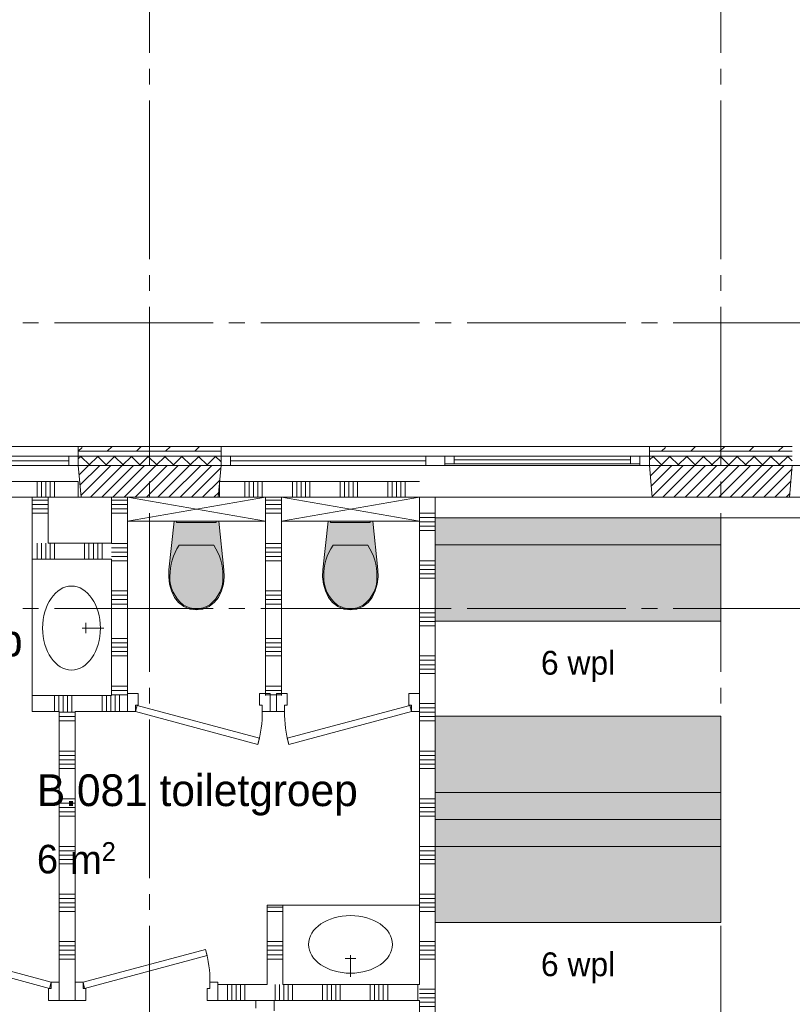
# Paper-space layout '19061B VOn 010b Plattegrond begane grond' of a CAD drawing. Header units: millimetres. Extents: x 10 to 1052, y 0 to 594.
# Tile 23 of 42: x 407 to 455, y 434 to 496. Entities that reach past the tile are written whole.
import ezdxf
from ezdxf.xclip import XClip

# ---------------------------------------------------------------- set-up
doc = ezdxf.new("R2010")
doc.units = ezdxf.units.MM
doc.header["$MEASUREMENT"] = 0
doc.header["$XCLIPFRAME"] = 0
doc.linetypes.add('B0204', pattern=[13, 10, -1, 1, -1])
for name, color, linetype in [('21 Buitenwanden', 7, 'Continuous'), ('21 Buitenwanden Doorsnede-arcering', 7, 'Continuous'), ('21 Buitenwanden Laagscheidingslijnen', 7, 'Continuous'), ('21 Buitenwanden Ramen', 7, 'Continuous'), ('22 NC Binnenwanden', 7, 'Continuous'), ('22 NC Binnenwanden Deuren', 7, 'Continuous'), ('22 NC Binnenwanden Doorsnede-arcering', 7, 'Continuous'), ('23 Vloeren', 7, 'Continuous'), ('67 Radiatoren - lijn', 7, 'Continuous'), ('74 Sanitair', 7, 'Continuous'), ('74 Sanitair Afdek-arcering', 7, 'Continuous'), ('82 Interieur', 7, 'Continuous'), ('A Stramien', 7, 'Continuous'), ('New_82 Interieur', 7, 'Continuous'), ('New_82 Interieur 2D arcering', 7, 'Continuous'), ('Z Ruimtebenaming', 7, 'Continuous')]:
    doc.layers.add(name, color=color, linetype=linetype)
doc.styles.add('GENERATED_STYLE_2', font='txt')
doc.styles.add('GENERATED_STYLE_5', font='SkRg___.ttf')
pattern_1 = [(45, (162.7604, 134.7577), (-1.838478, 1.838478), []), (45, (161.8411, 135.677), (-1.838478, 1.838478), [1.95, -0.65, 0, -0.65])]
pattern_2 = [(225, (162.7604, 134.7577), (-0.5303301, 0.5303301), []), (315, (162.7604, 134.7577), (0.5303301, 0.5303301), [])]
pattern_3 = [(45, (162.76037, 134.7577), (-0.3535534, 0.3535534), [])]

# ---------------------------------------------------------------- blocks, each defined once
blk = doc.blocks.new('*X19')
at = {"layer": '22 NC Binnenwanden Doorsnede-arcering', "color": 7, "linetype": 'Continuous', "lineweight": 0}
for p, q in [((419.663, 434.334), (419.663, 435.058)), ((419.937, 434.334), (419.937, 435.058)), ((420.212, 434.334), (420.212, 435.058)), ((420.486, 434.334), (420.486, 435.058)), ((420.76, 434.334), (420.76, 435.058)), ((422.663, 434.334), (422.663, 435.058)), ((422.937, 434.334), (422.937, 435.058)), ((423.212, 434.334), (423.212, 435.058)), ((423.486, 434.334), (423.486, 435.058)), ((423.76, 434.334), (423.76, 435.058)), ((425.663, 434.334), (425.663, 435.058)), ((425.937, 434.334), (425.937, 435.058)), ((426.212, 434.334), (426.212, 435.058)), ((426.486, 434.334), (426.486, 435.058)), ((426.76, 434.334), (426.76, 435.058)), ((428.663, 434.334), (428.663, 435.058)), ((428.937, 434.334), (428.937, 435.058)), ((429.212, 434.334), (429.212, 435.058)), ((429.486, 434.334), (429.486, 435.058)), ((429.76, 434.334), (429.76, 435.058)), ((431.663, 434.334), (431.663, 435.058)), ((419.663, 434.058), (419.663, 434.334)), ((419.937, 434.058), (419.937, 434.334)), ((420.212, 434.058), (420.212, 434.334)), ((420.486, 434.058), (420.486, 434.334)), ((420.76, 434.058), (420.76, 434.334)), ((422.663, 434.058), (422.663, 434.334)), ((422.937, 434.058), (422.937, 434.334)), ((423.212, 434.058), (423.212, 434.334)), ((423.486, 434.058), (423.486, 434.334)), ((423.76, 434.058), (423.76, 434.334)), ((425.663, 434.058), (425.663, 434.334)), ((425.937, 434.058), (425.937, 434.334)), ((426.212, 434.058), (426.212, 434.334)), ((426.486, 434.058), (426.486, 434.334)), ((426.76, 434.058), (426.76, 434.334)), ((428.663, 434.058), (428.663, 434.334)), ((428.937, 434.058), (428.937, 434.334)), ((429.212, 434.058), (429.212, 434.334)), ((429.486, 434.058), (429.486, 434.334)), ((429.76, 434.058), (429.76, 434.334)), ((431.663, 434.058), (431.663, 434.334))]:
    blk.add_line(p, q, dxfattribs=at)
blk = doc.blocks.new('*X23')
at = {"layer": '22 NC Binnenwanden Doorsnede-arcering', "color": 7, "linetype": 'Continuous', "lineweight": 0}
for p, q in [((410.06, 452.209), (409.06, 452.209)), ((410.06, 451.935), (409.06, 451.935)), ((410.06, 451.66), (409.06, 451.66)), ((410.06, 449.758), (409.06, 449.758)), ((410.06, 449.483), (409.06, 449.483)), ((410.06, 449.209), (409.06, 449.209)), ((410.06, 448.935), (409.06, 448.935)), ((410.06, 448.66), (409.06, 448.66)), ((410.06, 446.758), (409.06, 446.758)), ((410.06, 446.483), (409.06, 446.483)), ((410.06, 446.209), (409.06, 446.209)), ((410.06, 445.935), (409.06, 445.935)), ((410.06, 445.66), (409.06, 445.66)), ((410.06, 443.758), (409.06, 443.758)), ((410.06, 443.483), (409.06, 443.483)), ((410.06, 443.209), (409.06, 443.209)), ((410.06, 442.935), (409.06, 442.935)), ((410.06, 442.66), (409.06, 442.66)), ((410.06, 440.758), (409.06, 440.758)), ((410.06, 440.483), (409.06, 440.483)), ((410.06, 440.209), (409.06, 440.209)), ((410.06, 439.935), (409.06, 439.935)), ((410.06, 439.66), (409.06, 439.66)), ((410.06, 437.758), (409.06, 437.758)), ((410.06, 437.483), (409.06, 437.483)), ((410.06, 437.209), (409.06, 437.209)), ((410.06, 436.935), (409.06, 436.935)), ((410.06, 436.66), (409.06, 436.66))]:
    blk.add_line(p, q, dxfattribs=at)
blk = doc.blocks.new('*X24')
at = {"layer": '22 NC Binnenwanden Doorsnede-arcering', "color": 7, "linetype": 'Continuous', "lineweight": 0}
for p, q in [((422.06, 465.581), (423.06, 465.581)), ((422.06, 465.306), (423.06, 465.306)), ((422.06, 465.032), (423.06, 465.032)), ((422.06, 464.758), (423.06, 464.758)), ((422.06, 462.855), (423.06, 462.855)), ((422.06, 462.581), (423.06, 462.581)), ((422.06, 462.306), (423.06, 462.306)), ((422.06, 462.032), (423.06, 462.032)), ((422.06, 461.758), (423.06, 461.758)), ((422.06, 459.855), (423.06, 459.855)), ((422.06, 459.581), (423.06, 459.581)), ((422.06, 459.306), (423.06, 459.306)), ((422.06, 459.032), (423.06, 459.032)), ((422.06, 458.758), (423.06, 458.758)), ((422.06, 456.855), (423.06, 456.855)), ((422.06, 456.581), (423.06, 456.581)), ((422.06, 456.306), (423.06, 456.306)), ((422.06, 456.032), (423.06, 456.032)), ((422.06, 455.758), (423.06, 455.758)), ((422.06, 453.855), (423.06, 453.855)), ((422.06, 453.581), (423.06, 453.581)), ((422.06, 453.306), (423.06, 453.306))]:
    blk.add_line(p, q, dxfattribs=at)
blk = doc.blocks.new('*X25')
at = {"layer": '22 NC Binnenwanden Doorsnede-arcering', "color": 7, "linetype": 'Continuous', "lineweight": 0}
for p, q in [((408.76, 453.258), (408.76, 452.258)), ((409.035, 453.258), (409.035, 452.258)), ((409.309, 453.258), (409.309, 452.258)), ((409.583, 453.258), (409.583, 452.258)), ((409.858, 453.258), (409.858, 452.258)), ((411.76, 453.258), (411.76, 452.258)), ((412.035, 453.258), (412.035, 452.258)), ((412.309, 453.258), (412.309, 452.258)), ((412.583, 453.258), (412.583, 452.258)), ((412.858, 453.258), (412.858, 452.258))]:
    blk.add_line(p, q, dxfattribs=at)
blk = doc.blocks.new('*X27')
at = {"layer": '22 NC Binnenwanden Doorsnede-arcering', "color": 7, "linetype": 'Continuous', "lineweight": 0}
for p, q in [((412.36, 465.581), (412.407, 465.581)), ((412.407, 465.581), (413.36, 465.581)), ((412.36, 465.306), (412.407, 465.306)), ((412.36, 465.032), (412.407, 465.032)), ((412.36, 464.758), (412.407, 464.758)), ((412.407, 465.306), (413.36, 465.306)), ((412.407, 465.032), (413.36, 465.032)), ((412.407, 464.758), (413.36, 464.758)), ((412.36, 462.855), (412.407, 462.855)), ((412.407, 462.855), (413.36, 462.855)), ((412.36, 462.581), (412.407, 462.581)), ((412.36, 462.306), (412.407, 462.306)), ((412.407, 462.581), (413.36, 462.581)), ((412.407, 462.306), (413.36, 462.306)), ((412.36, 462.032), (412.407, 462.032)), ((412.36, 461.758), (412.407, 461.758)), ((412.407, 462.032), (413.36, 462.032)), ((412.407, 461.758), (413.36, 461.758)), ((412.36, 459.855), (412.407, 459.855)), ((412.407, 459.855), (413.36, 459.855)), ((412.36, 459.581), (412.407, 459.581)), ((412.36, 459.306), (412.407, 459.306)), ((412.407, 459.581), (413.36, 459.581)), ((412.407, 459.306), (413.36, 459.306)), ((412.36, 459.032), (412.407, 459.032)), ((412.36, 458.758), (412.407, 458.758)), ((412.407, 459.032), (413.36, 459.032)), ((412.407, 458.758), (413.36, 458.758)), ((412.36, 456.855), (412.407, 456.855)), ((412.407, 456.855), (413.36, 456.855)), ((412.36, 456.581), (412.407, 456.581)), ((412.36, 456.306), (412.407, 456.306)), ((412.36, 456.032), (412.407, 456.032)), ((412.407, 456.581), (413.36, 456.581)), ((412.407, 456.306), (413.36, 456.306)), ((412.407, 456.032), (413.36, 456.032)), ((412.36, 455.758), (412.407, 455.758)), ((412.407, 455.758), (413.36, 455.758)), ((412.36, 453.855), (412.407, 453.855)), ((412.36, 453.581), (412.407, 453.581)), ((412.407, 453.855), (413.36, 453.855)), ((412.407, 453.581), (413.36, 453.581)), ((412.36, 453.306), (412.407, 453.306)), ((412.407, 453.306), (413.36, 453.306))]:
    blk.add_line(p, q, dxfattribs=at)
blk = doc.blocks.new('*X28')
at = {"layer": '22 NC Binnenwanden Doorsnede-arcering', "color": 7, "linetype": 'Continuous', "lineweight": 0}
for p, q in [((407.663, 462.16), (407.663, 462.858)), ((407.937, 462.435), (407.937, 462.858)), ((408.212, 462.709), (408.212, 462.858))]:
    blk.add_line(p, q, dxfattribs=at)
blk = doc.blocks.new('*X29')
at = {"layer": '22 NC Binnenwanden Doorsnede-arcering', "color": 7, "linetype": 'Continuous', "lineweight": 0}
for p, q in [((408.486, 461.858), (408.486, 462.858)), ((408.76, 461.858), (408.76, 462.858)), ((410.663, 461.858), (410.663, 462.858)), ((410.937, 461.858), (410.937, 462.858)), ((411.212, 461.858), (411.212, 462.858)), ((411.486, 461.858), (411.486, 462.858)), ((411.76, 461.858), (411.76, 462.858))]:
    blk.add_line(p, q, dxfattribs=at)
blk = doc.blocks.new('*X30')
at = {"layer": '22 NC Binnenwanden Doorsnede-arcering', "color": 7, "linetype": 'Continuous', "lineweight": 0}
for p, q in [((407.937, 461.858), (407.937, 462.435)), ((408.212, 461.858), (408.212, 462.709)), ((407.663, 461.858), (407.663, 462.16))]:
    blk.add_line(p, q, dxfattribs=at)
blk = doc.blocks.new('*X31')
at = {"layer": '22 NC Binnenwanden Doorsnede-arcering', "color": 7, "linetype": 'Continuous', "lineweight": 0}
for p, q in [((407.36, 465.581), (408.36, 465.581)), ((407.36, 465.306), (408.36, 465.306)), ((407.36, 465.032), (408.36, 465.032)), ((407.36, 464.758), (408.36, 464.758))]:
    blk.add_line(p, q, dxfattribs=at)
blk = doc.blocks.new('*X32')
at = {"layer": '22 NC Binnenwanden Doorsnede-arcering', "color": 7, "linetype": 'Continuous', "lineweight": 0}
for p, q in [((423.106, 439.935), (422.16, 439.935)), ((423.16, 439.935), (423.106, 439.935)), ((423.106, 439.66), (422.16, 439.66)), ((423.16, 439.66), (423.106, 439.66)), ((423.106, 437.758), (422.16, 437.758)), ((423.106, 437.483), (422.16, 437.483)), ((423.16, 437.758), (423.106, 437.758)), ((423.16, 437.483), (423.106, 437.483)), ((423.106, 437.209), (422.16, 437.209)), ((423.106, 436.935), (422.16, 436.935)), ((423.16, 437.209), (423.106, 437.209)), ((423.16, 436.935), (423.106, 436.935)), ((423.106, 436.66), (422.16, 436.66)), ((423.16, 436.66), (423.106, 436.66))]:
    blk.add_line(p, q, dxfattribs=at)
blk = doc.blocks.new('*X33')
at = {"layer": '22 NC Binnenwanden Doorsnede-arcering', "color": 7, "linetype": 'Continuous', "lineweight": 0}
for p, q in [((420.76, 466.758), (420.76, 466.431)), ((421.035, 466.758), (421.035, 466.431)), ((421.309, 466.758), (421.309, 466.431)), ((421.583, 466.758), (421.583, 466.431)), ((421.858, 466.758), (421.858, 466.431)), ((423.76, 466.758), (423.76, 466.431)), ((424.035, 466.758), (424.035, 466.431)), ((424.309, 466.758), (424.309, 466.431)), ((424.583, 466.758), (424.583, 466.431)), ((424.858, 466.758), (424.858, 466.431)), ((426.76, 466.758), (426.76, 466.431)), ((427.035, 466.758), (427.035, 466.431)), ((427.309, 466.758), (427.309, 466.431)), ((427.583, 466.758), (427.583, 466.431)), ((427.858, 466.758), (427.858, 466.431)), ((429.76, 466.758), (429.76, 466.431)), ((430.035, 466.758), (430.035, 466.431)), ((430.309, 466.758), (430.309, 466.431)), ((430.583, 466.758), (430.583, 466.431)), ((430.858, 466.758), (430.858, 466.431)), ((420.76, 466.431), (420.76, 465.758)), ((421.035, 466.431), (421.035, 465.758)), ((421.309, 466.431), (421.309, 465.758)), ((421.583, 466.431), (421.583, 465.758)), ((421.858, 466.431), (421.858, 465.758)), ((423.76, 466.431), (423.76, 465.758)), ((424.035, 466.431), (424.035, 465.758)), ((424.309, 466.431), (424.309, 465.758)), ((424.583, 466.431), (424.583, 465.758)), ((424.858, 466.431), (424.858, 465.758)), ((426.76, 466.431), (426.76, 465.758)), ((427.035, 466.431), (427.035, 465.758)), ((427.309, 466.431), (427.309, 465.758)), ((427.583, 466.431), (427.583, 465.758)), ((427.858, 466.431), (427.858, 465.758)), ((429.76, 466.431), (429.76, 465.758)), ((430.035, 466.431), (430.035, 465.758)), ((430.309, 466.431), (430.309, 465.758)), ((430.583, 466.431), (430.583, 465.758)), ((430.858, 466.431), (430.858, 465.758))]:
    blk.add_line(p, q, dxfattribs=at)
blk = doc.blocks.new('*X34')
at = {"layer": '22 NC Binnenwanden Doorsnede-arcering', "color": 7, "linetype": 'Continuous', "lineweight": 0}
for p, q in [((389.663, 466.431), (389.663, 466.758)), ((389.937, 466.431), (389.937, 466.758)), ((390.212, 466.431), (390.212, 466.758)), ((390.486, 466.431), (390.486, 466.758)), ((390.76, 466.431), (390.76, 466.758)), ((392.663, 466.431), (392.663, 466.758)), ((392.937, 466.431), (392.937, 466.758)), ((393.212, 466.431), (393.212, 466.758)), ((393.486, 466.431), (393.486, 466.758)), ((393.76, 466.431), (393.76, 466.758)), ((395.663, 466.431), (395.663, 466.758)), ((395.937, 466.431), (395.937, 466.758)), ((396.212, 466.431), (396.212, 466.758)), ((396.486, 466.431), (396.486, 466.758)), ((396.76, 466.431), (396.76, 466.758)), ((398.663, 466.431), (398.663, 466.758)), ((398.937, 466.431), (398.937, 466.758)), ((399.212, 466.431), (399.212, 466.758)), ((399.486, 466.431), (399.486, 466.758)), ((399.76, 466.431), (399.76, 466.758)), ((401.663, 466.431), (401.663, 466.758)), ((401.937, 466.431), (401.937, 466.758)), ((402.212, 466.431), (402.212, 466.758)), ((402.486, 466.431), (402.486, 466.758)), ((402.76, 466.431), (402.76, 466.758)), ((404.663, 466.431), (404.663, 466.758)), ((404.937, 466.431), (404.937, 466.758)), ((405.212, 466.431), (405.212, 466.758)), ((405.486, 466.431), (405.486, 466.758)), ((405.76, 466.431), (405.76, 466.758)), ((407.663, 466.431), (407.663, 466.758)), ((407.937, 466.431), (407.937, 466.758)), ((408.212, 466.431), (408.212, 466.758)), ((408.486, 466.431), (408.486, 466.758)), ((408.76, 466.431), (408.76, 466.758)), ((389.663, 465.758), (389.663, 466.431)), ((389.937, 465.758), (389.937, 466.431)), ((390.212, 465.758), (390.212, 466.431)), ((390.486, 465.758), (390.486, 466.431)), ((390.76, 465.758), (390.76, 466.431)), ((392.663, 465.758), (392.663, 466.431)), ((392.937, 465.758), (392.937, 466.431)), ((393.212, 465.758), (393.212, 466.431)), ((393.486, 465.758), (393.486, 466.431)), ((393.76, 465.758), (393.76, 466.431)), ((395.663, 465.758), (395.663, 466.431)), ((395.937, 465.758), (395.937, 466.431)), ((396.212, 465.758), (396.212, 466.431)), ((396.486, 465.758), (396.486, 466.431)), ((396.76, 465.758), (396.76, 466.431)), ((398.663, 465.758), (398.663, 466.431)), ((398.937, 465.758), (398.937, 466.431)), ((399.212, 465.758), (399.212, 466.431)), ((399.486, 465.758), (399.486, 466.431)), ((399.76, 465.758), (399.76, 466.431)), ((401.663, 465.758), (401.663, 466.431)), ((401.937, 465.758), (401.937, 466.431)), ((402.212, 465.758), (402.212, 466.431)), ((402.486, 465.758), (402.486, 466.431)), ((402.76, 465.758), (402.76, 466.431)), ((404.663, 465.758), (404.663, 466.431)), ((404.937, 465.758), (404.937, 466.431)), ((405.212, 465.758), (405.212, 466.431)), ((405.486, 465.758), (405.486, 466.431)), ((405.76, 465.758), (405.76, 466.431)), ((407.663, 465.758), (407.663, 466.431)), ((407.937, 465.758), (407.937, 466.431)), ((408.212, 465.758), (408.212, 466.431)), ((408.486, 465.758), (408.486, 466.431)), ((408.76, 465.758), (408.76, 466.431))]:
    blk.add_line(p, q, dxfattribs=at)
blk = doc.blocks.new('*X36')
at = {"layer": '22 NC Binnenwanden Doorsnede-arcering', "color": 7, "linetype": 'Continuous', "lineweight": 0}
for p, q in [((432.76, 464.758), (431.76, 464.758)), ((432.76, 464.483), (431.76, 464.483)), ((432.76, 464.209), (431.76, 464.209)), ((432.76, 463.935), (431.76, 463.935)), ((432.76, 463.66), (431.76, 463.66)), ((432.76, 461.758), (431.76, 461.758)), ((432.76, 461.483), (431.76, 461.483)), ((432.76, 461.209), (431.76, 461.209)), ((432.76, 460.935), (431.76, 460.935)), ((432.76, 460.66), (431.76, 460.66)), ((432.76, 458.758), (431.76, 458.758)), ((432.76, 458.483), (431.76, 458.483)), ((432.76, 458.209), (431.76, 458.209)), ((432.76, 457.935), (431.76, 457.935)), ((432.76, 457.66), (431.76, 457.66)), ((432.76, 455.758), (431.76, 455.758)), ((432.76, 455.483), (431.76, 455.483)), ((432.76, 455.209), (431.76, 455.209)), ((432.76, 454.935), (431.76, 454.935)), ((432.76, 454.66), (431.76, 454.66)), ((432.76, 452.758), (431.76, 452.758)), ((432.76, 452.483), (431.76, 452.483)), ((432.76, 452.209), (431.76, 452.209)), ((432.76, 451.935), (431.76, 451.935)), ((432.76, 451.66), (431.76, 451.66)), ((432.76, 449.758), (431.76, 449.758)), ((432.76, 449.483), (431.76, 449.483)), ((432.76, 449.209), (431.76, 449.209)), ((432.76, 448.935), (431.76, 448.935)), ((432.76, 448.66), (431.76, 448.66)), ((432.76, 446.758), (431.76, 446.758)), ((432.76, 446.483), (431.76, 446.483)), ((432.76, 446.209), (431.76, 446.209)), ((432.76, 445.935), (431.76, 445.935)), ((432.76, 445.66), (431.76, 445.66)), ((432.76, 443.758), (431.76, 443.758)), ((432.76, 443.483), (431.76, 443.483)), ((432.76, 443.209), (431.76, 443.209)), ((432.76, 442.935), (431.76, 442.935)), ((432.76, 442.66), (431.76, 442.66)), ((432.76, 440.758), (431.76, 440.758)), ((432.76, 440.483), (431.76, 440.483)), ((432.76, 440.209), (431.76, 440.209)), ((432.76, 439.935), (431.76, 439.935)), ((432.76, 439.66), (431.76, 439.66)), ((432.76, 437.758), (431.76, 437.758)), ((432.76, 437.483), (431.76, 437.483)), ((432.76, 437.209), (431.76, 437.209)), ((432.76, 436.935), (431.76, 436.935)), ((432.76, 436.66), (431.76, 436.66)), ((432.76, 434.758), (431.76, 434.758)), ((432.76, 434.483), (431.76, 434.483)), ((432.76, 434.209), (431.76, 434.209)), ((432.76, 433.935), (431.76, 433.935)), ((432.76, 433.66), (431.76, 433.66)), ((432.76, 431.758), (431.76, 431.758)), ((432.76, 431.483), (431.76, 431.483)), ((432.76, 431.209), (431.76, 431.209)), ((432.76, 430.935), (431.76, 430.935)), ((432.76, 430.66), (431.76, 430.66)), ((432.76, 428.758), (431.76, 428.758)), ((432.76, 428.483), (431.76, 428.483)), ((432.76, 428.209), (431.76, 428.209)), ((432.76, 427.935), (431.76, 427.935)), ((432.76, 427.66), (431.76, 427.66)), ((432.76, 425.758), (431.76, 425.758)), ((432.76, 425.483), (431.76, 425.483)), ((432.76, 425.209), (431.76, 425.209)), ((432.76, 424.935), (431.76, 424.935)), ((432.76, 424.66), (431.76, 424.66)), ((432.76, 422.758), (431.76, 422.758)), ((432.76, 422.483), (431.76, 422.483)), ((432.76, 422.209), (431.76, 422.209)), ((432.76, 421.935), (431.76, 421.935)), ((432.76, 421.66), (431.76, 421.66))]:
    blk.add_line(p, q, dxfattribs=at)
blk = doc.blocks.new('Drawing_2_1', base_point=(162.76, 134.758))
at = {"layer": '21 Buitenwanden Doorsnede-arcering', "linetype": 'Continuous', "lineweight": 0, "true_color": 0x000000}
h = blk.add_hatch(dxfattribs=at)
h.set_pattern_fill('160_Natuursteen_0001', color=18, style=0, pattern_type=2)
h.set_pattern_definition(pattern_1)
h.paths.add_polyline_path([(419.26, 468.958), (410.26, 468.958), (410.26, 468.658), (419.26, 468.658)])
h = blk.add_hatch(dxfattribs=at)
h.set_pattern_fill('160_Natuursteen_0001', color=18, style=0, pattern_type=2)
h.set_pattern_definition(pattern_1)
h.paths.add_polyline_path([(446.26, 468.658), (455.26, 468.658), (455.26, 468.958), (446.26, 468.958)])
h = blk.add_hatch(dxfattribs=at)
h.set_pattern_fill('415_Isolatie_ruit_0001', color=18, style=0, pattern_type=2)
h.set_pattern_definition(pattern_2)
h.paths.add_polyline_path([(410.26, 468.358), (410.26, 467.758), (419.26, 467.758), (419.26, 468.358)])
h = blk.add_hatch(dxfattribs=at)
h.set_pattern_fill('415_Isolatie_ruit_0001', color=18, style=0, pattern_type=2)
h.set_pattern_definition(pattern_2)
h.paths.add_polyline_path([(446.26, 468.358), (446.26, 467.758), (455.26, 467.758), (455.26, 468.358)])
h = blk.add_hatch(dxfattribs=at)
h.set_pattern_fill('220_Gewapend_beton___pre_2B', color=18, style=0, pattern_type=2)
h.set_pattern_definition(pattern_3)
h.paths.add_polyline_path([(419.26, 467.758), (410.26, 467.758), (410.435, 465.758), (419.085, 465.758)])
h = blk.add_hatch(dxfattribs=at)
h.set_pattern_fill('220_Gewapend_beton___pre_2B', color=18, style=0, pattern_type=2)
h.set_pattern_definition(pattern_3)
h.paths.add_polyline_path([(446.26, 467.758), (446.435, 465.758), (455.085, 465.758), (455.26, 467.758)])
at = {"layer": '74 Sanitair Afdek-arcering', "linetype": 'Continuous', "lineweight": 0, "true_color": 0xffffff}
for points in [[(416.016, 460.29), (416.14, 459.855), (416.33, 459.444), (416.586, 459.119), (416.917, 458.869), (417.3, 458.712), (417.71, 458.658), (418.121, 458.712), (418.504, 458.869), (418.834, 459.119), (419.09, 459.444), (419.281, 459.855), (419.405, 460.29), (419.459, 460.74), (419.444, 461.192), (419.12, 464.258), (416.301, 464.258), (415.977, 461.192), (415.961, 460.74)], [(425.716, 460.29), (425.84, 459.855), (426.03, 459.444), (426.286, 459.119), (426.617, 458.869), (427, 458.712), (427.41, 458.658), (427.821, 458.712), (428.204, 458.869), (428.534, 459.119), (428.79, 459.444), (428.981, 459.855), (429.105, 460.29), (429.159, 460.74), (429.144, 461.192), (428.82, 464.258), (426.001, 464.258), (425.677, 461.192), (425.661, 460.74)]]:
    blk.add_hatch(color=7, dxfattribs=at).paths.add_polyline_path(points)
at = {"layer": 'New_82 Interieur 2D arcering', "linetype": 'Continuous', "lineweight": 0, "true_color": 0xffffff}
for points in [[(450.76, 457.958), (450.76, 464.458), (432.76, 464.458), (432.76, 457.958)], [(450.76, 464.458), (432.76, 464.458), (432.76, 462.758), (450.76, 462.758)], [(450.76, 451.958), (432.76, 451.958), (432.76, 445.458), (450.76, 445.458)], [(450.76, 445.458), (450.76, 447.158), (432.76, 447.158), (432.76, 445.458)], [(450.76, 438.958), (450.76, 445.458), (432.76, 445.458), (432.76, 438.958)], [(450.76, 445.458), (432.76, 445.458), (432.76, 443.758), (450.76, 443.758)]]:
    blk.add_hatch(color=7, dxfattribs=at).paths.add_polyline_path(points)
at = {"layer": '21 Buitenwanden', "color": 2, "linetype": 'Continuous', "lineweight": 0}
for p, q in [((410.26, 468.958), (410.26, 468.658)), ((419.26, 468.958), (419.26, 468.658)), ((446.26, 468.958), (446.26, 468.658))]:
    blk.add_line(p, q, dxfattribs=at)
at = {"layer": '21 Buitenwanden', "color": 9, "linetype": 'Continuous', "lineweight": 0}
for p, q in [((410.26, 468.658), (410.26, 468.358)), ((419.26, 468.658), (419.26, 468.358)), ((446.26, 468.658), (446.26, 468.358))]:
    blk.add_line(p, q, dxfattribs=at)
at = {"layer": '21 Buitenwanden', "color": 1, "linetype": 'Continuous', "lineweight": 0}
for p, q in [((410.26, 468.358), (410.26, 467.758)), ((419.26, 468.358), (419.26, 467.758)), ((446.26, 468.358), (446.26, 467.758))]:
    blk.add_line(p, q, dxfattribs=at)
at = {"layer": '21 Buitenwanden', "color": 3, "linetype": 'Continuous', "lineweight": 0}
for p, q in [((410.26, 467.758), (410.435, 465.758)), ((419.26, 467.758), (419.085, 465.758)), ((446.26, 467.758), (446.435, 465.758)), ((455.26, 467.758), (455.085, 465.758))]:
    blk.add_line(p, q, dxfattribs=at)
at = {"layer": '21 Buitenwanden', "color": 2, "linetype": 'Continuous', "lineweight": 0, "flags": 128}
for points in [[(419.26, 468.958), (410.26, 468.958)], [(455.26, 468.958), (446.26, 468.958)]]:
    blk.add_lwpolyline(points, dxfattribs=at)
at = {"layer": '21 Buitenwanden', "color": 3, "linetype": 'Continuous', "lineweight": 0, "flags": 128}
for points in [[(410.435, 465.758), (419.085, 465.758)], [(446.435, 465.758), (455.085, 465.758)]]:
    blk.add_lwpolyline(points, dxfattribs=at)
at = {"layer": '21 Buitenwanden Laagscheidingslijnen', "color": 2, "linetype": 'Continuous', "lineweight": 0}
for p, q in [((419.26, 468.658), (410.26, 468.658)), ((455.26, 468.658), (446.26, 468.658))]:
    blk.add_line(p, q, dxfattribs=at)
at = {"layer": '21 Buitenwanden Laagscheidingslijnen', "color": 1, "linetype": 'Continuous', "lineweight": 0}
for p, q in [((419.26, 468.358), (410.26, 468.358)), ((455.26, 468.358), (446.26, 468.358))]:
    blk.add_line(p, q, dxfattribs=at)
at = {"layer": '21 Buitenwanden Laagscheidingslijnen', "color": 3, "linetype": 'Continuous', "lineweight": 0}
for p, q in [((419.26, 467.758), (410.26, 467.758)), ((455.26, 467.758), (446.26, 467.758))]:
    blk.add_line(p, q, dxfattribs=at)
at = {"layer": '21 Buitenwanden Ramen', "color": 9, "linetype": 'Continuous', "lineweight": 0}
for p, q in [((396.76, 468.958), (410.26, 468.958)), ((410.26, 468.658), (410.26, 468.358)), ((432.76, 468.958), (419.26, 468.958)), ((419.26, 468.658), (419.26, 468.358)), ((446.26, 468.958), (432.76, 468.958)), ((446.26, 468.658), (446.26, 468.358)), ((445.06, 468.358), (433.96, 468.358)), ((433.36, 467.758), (445.66, 467.758)), ((396.76, 465.758), (410.435, 465.758)), ((432.76, 465.758), (419.085, 465.758)), ((446.435, 465.758), (432.76, 465.758)), ((468.76, 465.758), (455.085, 465.758))]:
    blk.add_line(p, q, dxfattribs=at)
at = {"layer": '21 Buitenwanden Ramen', "color": 2, "linetype": 'Continuous', "lineweight": 0}
for p, q in [((410.26, 468.958), (410.26, 468.658)), ((419.26, 468.958), (419.26, 468.658)), ((446.26, 468.958), (446.26, 468.658))]:
    blk.add_line(p, q, dxfattribs=at)
at = {"layer": '21 Buitenwanden Ramen', "color": 1, "linetype": 'Continuous', "lineweight": 0}
for p, q in [((397.36, 468.358), (409.66, 468.358)), ((397.36, 468.058), (409.66, 468.058)), ((409.66, 467.758), (409.66, 468.358)), ((409.66, 468.358), (410.26, 468.358)), ((410.26, 468.358), (410.26, 467.758)), ((410.26, 468.358), (410.26, 467.758)), ((419.86, 468.358), (419.26, 468.358)), ((419.26, 468.358), (419.26, 467.758)), ((419.26, 468.358), (419.26, 467.758)), ((419.86, 467.758), (419.86, 468.358)), ((432.16, 468.358), (419.86, 468.358)), ((432.16, 468.058), (419.86, 468.058)), ((432.76, 468.358), (432.16, 468.358)), ((432.16, 468.358), (432.16, 467.758)), ((433.36, 468.358), (432.76, 468.358)), ((433.36, 467.858), (433.36, 468.358)), ((433.96, 468.358), (433.36, 468.358)), ((433.36, 468.358), (433.36, 467.858)), ((433.36, 467.758), (433.36, 467.858)), ((433.36, 467.858), (433.96, 467.858)), ((433.96, 467.858), (433.96, 468.358)), ((445.06, 468.358), (433.96, 468.358)), ((445.06, 468.108), (433.96, 468.108)), ((433.96, 467.858), (445.06, 467.858)), ((445.66, 468.358), (445.06, 468.358)), ((445.06, 468.358), (445.06, 467.858)), ((445.06, 467.858), (445.66, 467.858)), ((446.26, 468.358), (445.66, 468.358)), ((445.66, 468.358), (445.66, 467.858)), ((445.66, 467.858), (445.66, 468.358)), ((445.66, 467.858), (445.66, 467.758)), ((446.26, 468.358), (446.26, 467.758)), ((446.26, 468.358), (446.26, 467.758)), ((409.66, 467.758), (397.36, 467.758)), ((410.26, 467.758), (409.66, 467.758)), ((419.26, 467.758), (419.86, 467.758)), ((419.86, 467.758), (432.16, 467.758)), ((432.16, 467.758), (432.76, 467.758)), ((432.76, 467.758), (433.36, 467.758)), ((445.66, 467.758), (446.26, 467.758))]:
    blk.add_line(p, q, dxfattribs=at)
at = {"layer": '21 Buitenwanden Ramen', "color": 3, "linetype": 'Continuous', "lineweight": 0}
for p, q in [((410.26, 467.758), (410.435, 465.758)), ((419.26, 467.758), (419.085, 465.758)), ((446.26, 467.758), (446.435, 465.758)), ((455.26, 467.758), (455.085, 465.758))]:
    blk.add_line(p, q, dxfattribs=at)
at = {"layer": '22 NC Binnenwanden', "color": 1, "linetype": 'Continuous', "lineweight": 0}
for p, q in [((431.76, 465.758), (432.76, 465.758)), ((413.36, 452.258), (413.36, 453.258)), ((422.36, 452.258), (422.36, 453.258)), ((422.76, 452.258), (422.76, 453.258)), ((431.76, 452.258), (431.76, 453.258)), ((409.06, 434.058), (409.06, 435.058)), ((410.06, 434.058), (410.06, 435.058)), ((419.06, 434.058), (419.06, 435.058)), ((421.46, 434.058), (422.46, 434.058))]:
    blk.add_line(p, q, dxfattribs=at)
at = {"layer": '22 NC Binnenwanden', "color": 1, "linetype": 'Continuous', "lineweight": 0, "flags": 128}
for points in [[(432.76, 467.758), (431.76, 467.758)], [(410.26, 466.758), (387.76, 466.758)], [(410.26, 465.758), (410.26, 466.758)], [(431.76, 466.758), (419.161, 466.758)], [(419.161, 466.758), (419.161, 465.758)], [(394.26, 465.758), (407.36, 465.758)], [(408.36, 465.758), (407.36, 465.758)], [(407.36, 465.758), (407.36, 462.858)], [(408.36, 462.858), (408.36, 465.758)], [(408.36, 465.758), (410.26, 465.758)], [(413.36, 465.758), (412.36, 465.758)], [(412.36, 465.758), (412.36, 462.858)], [(413.36, 453.258), (413.36, 465.758)], [(419.161, 465.758), (431.76, 465.758)], [(423.06, 465.758), (422.06, 465.758)], [(422.06, 465.758), (422.06, 453.258)], [(423.06, 453.258), (423.06, 465.758)], [(431.76, 465.758), (431.76, 435.058)], [(432.76, 420.248), (432.76, 465.758)], [(407.36, 461.858), (407.36, 462.858)], [(412.36, 462.858), (408.36, 462.858)], [(407.36, 461.858), (412.36, 461.858)], [(412.36, 461.858), (412.36, 453.258)], [(412.36, 453.258), (407.36, 453.258)], [(407.36, 453.258), (407.36, 452.258)], [(407.36, 452.258), (409.06, 452.258)], [(409.06, 452.258), (409.06, 435.058)], [(410.06, 435.058), (410.06, 452.258)], [(410.06, 452.258), (413.36, 452.258)], [(422.36, 452.258), (422.76, 452.258)], [(423.16, 440.058), (422.16, 440.058)], [(422.16, 440.058), (422.16, 435.058)], [(423.16, 435.058), (423.16, 440.058)], [(422.16, 435.058), (419.06, 435.058)], [(431.76, 435.058), (423.16, 435.058)], [(409.06, 434.058), (410.06, 434.058)], [(419.06, 434.058), (421.46, 434.058)], [(422.46, 434.058), (431.76, 434.058)], [(431.76, 434.058), (431.76, 420.248)]]:
    blk.add_lwpolyline(points, dxfattribs=at)
at = {"layer": '22 NC Binnenwanden Deuren', "color": 1, "linetype": 'Continuous', "lineweight": 0}
for p, q in [((413.36, 453.398), (413.36, 452.258)), ((414.03, 453.398), (413.36, 453.398)), ((413.36, 452.258), (413.36, 453.258)), ((413.36, 452.258), (413.36, 453.258)), ((414.03, 452.658), (414.03, 453.398)), ((421.69, 453.398), (421.69, 452.658)), ((422.36, 453.398), (421.69, 453.398)), ((422.36, 452.258), (422.36, 453.398)), ((422.36, 452.258), (422.36, 453.258)), ((422.36, 452.258), (422.36, 453.258)), ((422.76, 452.258), (422.76, 453.398)), ((422.76, 453.398), (423.43, 453.398)), ((422.76, 452.258), (422.76, 453.258)), ((422.76, 452.258), (422.76, 453.258)), ((423.43, 453.398), (423.43, 452.658)), ((431.09, 452.658), (431.09, 453.398)), ((431.09, 453.398), (431.76, 453.398)), ((431.76, 453.398), (431.76, 452.258)), ((431.76, 452.258), (431.76, 453.258)), ((431.76, 452.258), (431.76, 453.258)), ((413.86, 452.258), (413.86, 452.658)), ((413.86, 452.658), (414.03, 452.658)), ((413.86, 452.258), (413.964, 452.644)), ((413.964, 452.644), (421.691, 450.574)), ((421.69, 452.658), (421.86, 452.658)), ((421.86, 452.658), (421.86, 452.258)), ((423.43, 452.658), (423.26, 452.658)), ((423.26, 452.658), (423.26, 452.258)), ((431.157, 452.644), (423.429, 450.574)), ((431.26, 452.658), (431.09, 452.658)), ((431.26, 452.258), (431.157, 452.644)), ((431.26, 452.258), (431.26, 452.658)), ((413.36, 452.258), (413.86, 452.258)), ((421.588, 450.187), (413.86, 452.258)), ((421.86, 452.258), (422.36, 452.258)), ((423.26, 452.258), (422.76, 452.258)), ((423.533, 450.187), (431.26, 452.258)), ((431.76, 452.258), (431.26, 452.258)), ((421.691, 450.574), (421.588, 450.187)), ((423.429, 450.574), (423.533, 450.187)), ((408.457, 434.811), (400.729, 436.882)), ((400.833, 437.268), (408.56, 435.198)), ((418.288, 437.268), (410.56, 435.198)), ((410.664, 434.811), (418.391, 436.882)), ((418.391, 436.882), (418.288, 437.268)), ((408.56, 435.198), (408.457, 434.811)), ((409.06, 435.198), (408.56, 435.198)), ((408.56, 435.198), (408.56, 434.798)), ((409.06, 434.058), (409.06, 435.198)), ((409.06, 434.058), (409.06, 435.058)), ((409.06, 434.058), (409.06, 435.058)), ((410.06, 434.058), (410.06, 435.198)), ((410.06, 435.198), (410.56, 435.198)), ((410.06, 434.058), (410.06, 435.058)), ((410.06, 434.058), (410.06, 435.058)), ((410.56, 435.198), (410.56, 434.798)), ((410.56, 435.198), (410.664, 434.811)), ((418.56, 434.798), (418.56, 435.198)), ((418.56, 435.198), (419.06, 435.198)), ((419.06, 435.198), (419.06, 434.058)), ((419.06, 434.058), (419.06, 435.058)), ((419.06, 434.058), (419.06, 435.058)), ((408.56, 434.798), (408.39, 434.798)), ((408.39, 434.798), (408.39, 434.058)), ((410.56, 434.798), (410.73, 434.798)), ((410.73, 434.798), (410.73, 434.058)), ((418.39, 434.058), (418.39, 434.798)), ((418.39, 434.798), (418.56, 434.798)), ((408.39, 434.058), (409.06, 434.058)), ((410.73, 434.058), (410.06, 434.058)), ((419.06, 434.058), (418.39, 434.058)), ((422.6, 434.058), (421.46, 434.058)), ((421.46, 434.058), (421.46, 433.558)), ((421.46, 434.058), (422.46, 434.058)), ((421.46, 434.058), (422.46, 434.058)), ((422.6, 433.388), (422.6, 434.058))]:
    blk.add_line(p, q, dxfattribs=at)
for centre, start, end in [((413.86, 452.258), 345, 0), ((431.26, 452.258), 180, 195), ((410.56, 435.198), 0, 15)]:
    blk.add_arc(centre, 8, start, end, dxfattribs=at)
at = {"layer": '23 Vloeren', "color": 1, "linetype": 'Continuous', "lineweight": 0, "flags": 128}
blk.add_lwpolyline([(164.76, 474.758), (164.76, 136.758), (286.76, 136.758), (286.76, 356.208), (323.76, 356.208), (353.76, 356.208), (380.76, 356.208), (380.76, 341.758), (808.76, 341.758), (808.76, 465.758), (380.76, 465.758), (380.76, 453.258), (286.76, 453.258), (286.76, 474.758)], close=True, dxfattribs=at)
at = {"layer": '67 Radiatoren - lijn', "color": 9, "linetype": 'Continuous', "lineweight": 0, "flags": 128}
blk.add_lwpolyline([(432.76, 464.458), (807.46, 464.458), (807.46, 420.258)], dxfattribs=at)
at = {"layer": '74 Sanitair', "color": 1, "linetype": 'Continuous', "lineweight": 0}
for p, q in [((413.36, 464.258), (422.06, 465.758)), ((413.36, 465.758), (422.06, 464.258)), ((423.06, 464.258), (431.76, 465.758)), ((423.06, 465.758), (431.76, 464.258)), ((417.71, 462.744), (416.621, 462.744)), ((418.8, 462.744), (417.71, 462.744)), ((427.41, 462.744), (426.321, 462.744)), ((428.5, 462.744), (427.41, 462.744)), ((411.873, 457.516), (410.51, 457.516)), ((410.728, 457.516), (410.728, 457.847)), ((410.728, 457.516), (410.728, 457.186)), ((427.419, 435.545), (427.419, 436.908)), ((427.419, 436.69), (427.088, 436.69)), ((427.419, 436.69), (427.75, 436.69))]:
    blk.add_line(p, q, dxfattribs=at)
at = {"layer": '74 Sanitair', "color": 1, "linetype": 'Continuous', "lineweight": 0, "flags": 128}
for points in [[(413.36, 464.258), (422.06, 464.258), (422.06, 465.758), (413.36, 465.758)], [(423.06, 464.258), (431.76, 464.258), (431.76, 465.758), (423.06, 465.758)], [(416.016, 460.29), (416.14, 459.855), (416.33, 459.444), (416.586, 459.119), (416.917, 458.869), (417.3, 458.712), (417.71, 458.658), (418.121, 458.712), (418.504, 458.869), (418.834, 459.119), (419.09, 459.444), (419.281, 459.855), (419.405, 460.29), (419.459, 460.74), (419.444, 461.192), (419.12, 464.258), (416.301, 464.258), (415.977, 461.192), (415.961, 460.74)], [(416.46, 464.258), (416.46, 464.158), (418.96, 464.158), (418.96, 464.258)], [(425.716, 460.29), (425.84, 459.855), (426.03, 459.444), (426.286, 459.119), (426.617, 458.869), (427, 458.712), (427.41, 458.658), (427.821, 458.712), (428.204, 458.869), (428.534, 459.119), (428.79, 459.444), (428.981, 459.855), (429.105, 460.29), (429.159, 460.74), (429.144, 461.192), (428.82, 464.258), (426.001, 464.258), (425.677, 461.192), (425.661, 460.74)], [(426.16, 464.258), (426.16, 464.158), (428.66, 464.158), (428.66, 464.258)], [(407.36, 461.858), (407.36, 453.258), (412.36, 453.258), (412.36, 461.858)], [(431.76, 440.058), (423.16, 440.058), (423.16, 435.058), (431.76, 435.058)]]:
    blk.add_lwpolyline(points, close=True, dxfattribs=at)
at = {"layer": '74 Sanitair', "color": 1, "linetype": 'Continuous', "lineweight": 0}
for centre, major_axis, start_param, end_param in [((420.291, 460.863), (4.253, 0), 2.612188, 3.165208), ((415.129, 460.863), (4.253, 0), 6.259567, 6.812588), ((429.991, 460.863), (4.253, 0), 2.612188, 3.165208), ((424.829, 460.863), (4.253, 0), 6.259567, 6.812588), ((418.605, 460.65), (2.569, 0), 3.085861, 3.98645), ((416.816, 460.65), (2.569, 0), 5.438324, 6.338913), ((428.305, 460.65), (2.569, 0), 3.085861, 3.98645), ((426.516, 460.65), (2.569, 0), 5.438324, 6.338913), ((417.719, 459.946), (1.385, 0), 4.079884, 4.706528), ((417.702, 459.946), (1.385, 0), 4.71825, 5.344894), ((427.419, 459.946), (1.385, 0), 4.079884, 4.706528), ((427.402, 459.946), (1.385, 0), 4.71825, 5.344894)]:
    blk.add_ellipse(centre, major_axis=major_axis, ratio=0.875546, start_param=start_param, end_param=end_param, dxfattribs=at)
for centre, major_axis in [((409.835, 457.514), (0, 2.646)), ((427.417, 437.583), (2.646, 0))]:
    blk.add_ellipse(centre, major_axis=major_axis, ratio=0.687104, dxfattribs=at)
at = {"layer": 'A Stramien', "color": 9, "linetype": 'B0204', "lineweight": 0}
for p, q in [((414.76, 516.758), (414.76, 94.758)), ((450.76, 516.758), (450.76, 94.758)), ((122.76, 476.758), (850.76, 476.758)), ((122.76, 467.758), (850.76, 467.758)), ((122.76, 458.758), (850.76, 458.758))]:
    blk.add_line(p, q, dxfattribs=at)
at = {"layer": 'New_82 Interieur', "color": 1, "linetype": 'Continuous', "lineweight": 0, "flags": 128}
for points in [[(450.76, 457.958), (450.76, 464.458), (432.76, 464.458), (432.76, 457.958)], [(450.76, 464.458), (432.76, 464.458), (432.76, 462.758), (450.76, 462.758)], [(450.76, 451.958), (450.76, 445.458), (432.76, 445.458), (432.76, 451.958)], [(450.76, 445.458), (432.76, 445.458), (432.76, 447.158), (450.76, 447.158)], [(450.76, 438.958), (450.76, 445.458), (432.76, 445.458), (432.76, 438.958)], [(450.76, 445.458), (432.76, 445.458), (432.76, 443.758), (450.76, 443.758)]]:
    blk.add_lwpolyline(points, close=True, dxfattribs=at)
at = {"layer": 'Z Ruimtebenaming', "color": 4, "linetype": 'Continuous', "lineweight": 0}
for name in ['*X34', '*X33', '*X31', '*X27', '*X24', '*X36', '*X28', '*X29', '*X30', '*X25', '*X23', '*X32', '*X19']:
    blk.add_blockref(name, (0, 0), dxfattribs=at)
at = {"layer": '82 Interieur', "color": 7, "linetype": 'Continuous', "lineweight": 0, "char_height": 1.5, "attachment_point": 2, "style": 'GENERATED_STYLE_2'}
for insert in [(441.76, 456.08), (441.76, 437.08)]:
    blk.add_mtext('\\A1;{\\pqc;\\fUbuntu|b0|i0|c0|p34;6 wpl}', dxfattribs=dict(at, insert=insert))
at = {"layer": 'Z Ruimtebenaming', "color": 2, "linetype": 'Continuous', "lineweight": 0, "attachment_point": 1, "style": 'GENERATED_STYLE_5'}
for s, insert, char_height in [('\\A1;{\\pql;\\pt0;\\fSanuk-Regular|b0|i0|c0|p2;B.081 toiletgroep}', (386.53, 457.738), 2), ('\\A1;{\\pql;\\pt0;\\fSanuk-Regular|b0|i0|c0|p2;B.081 toiletgroep}', (407.653, 448.298), 2), ('\\A1;{\\pql;\\fSanuk-Regular|b0|i0|c0|p2;6}', (407.653, 443.857), 1.8), ('\\A1;{\\pql;\\fSanuk-Regular|b0|i0|c0|p2;2}', (411.735, 444.029), 1.2), ('\\A1;{\\pql;\\fSanuk-Regular|b0|i0|c0|p2; m}', (409.069, 443.823), 1.8)]:
    blk.add_mtext(s, dxfattribs=dict(at, insert=insert, char_height=char_height))

psp = doc.layouts.new('19061B VOn 010b Plattegrond begane grond')

# ---------------------------------------------------------------- block references
at = {"color": 4, "linetype": 'Continuous', "lineweight": 0}
ref = psp.add_blockref('Drawing_2_1', (162.76, 134.758), dxfattribs=at)
XClip(ref).set_block_clipping_path([(63.602702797, 41.749456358), (869.5607390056, 554.9340651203)])

doc.saveas('drawing.dxf')
